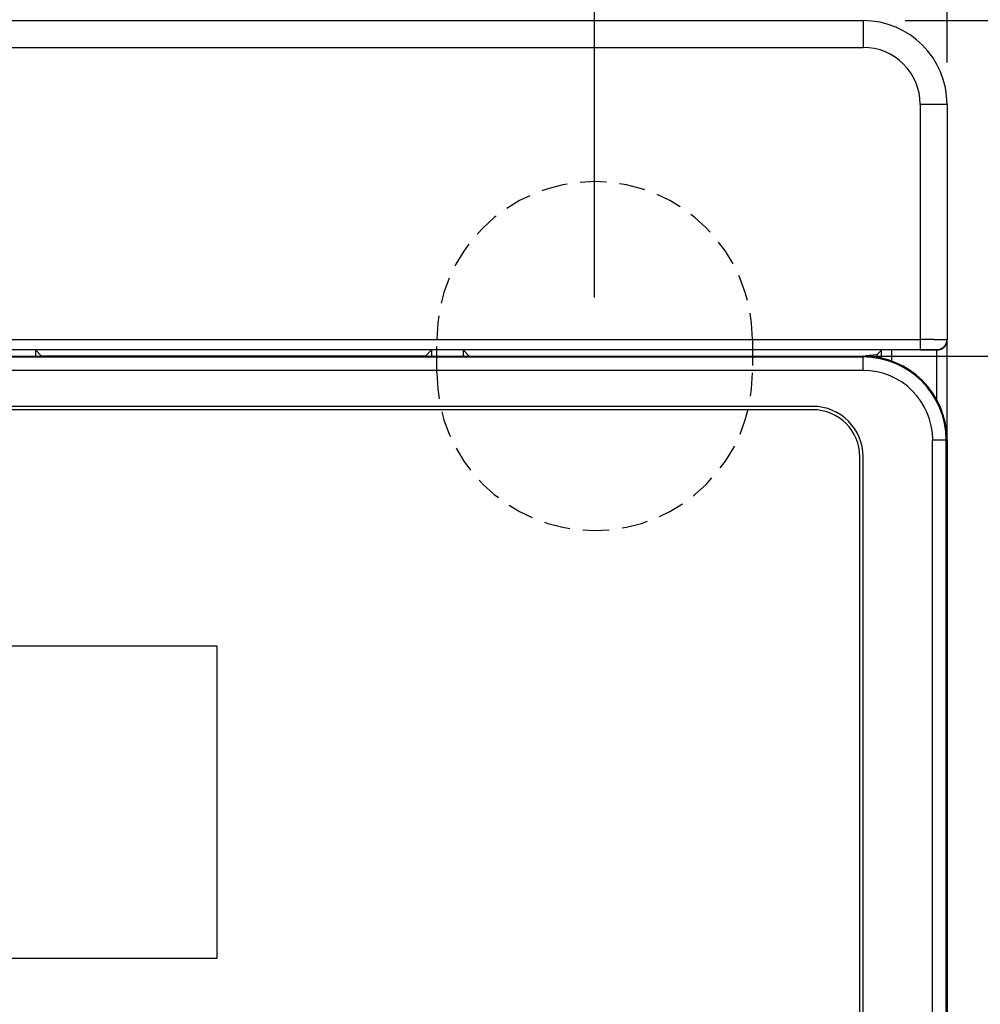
# Model space of a CAD drawing. Header units: millimetres. Extents: x 10777 to 12153, y -350 to 623.
# Tile 39 of 59: x 11049 to 11072, y 462 to 485. Entities that reach past the tile are written whole.
import ezdxf

# ---------------------------------------------------------------- set-up
doc = ezdxf.new("R2010")
doc.units = ezdxf.units.MM
doc.linetypes.add('HIDDEN2', pattern=[0.1875, 0.125, -0.0625])
for name, color, linetype in [('03_ALL_AXES', 7, 'Continuous'), ('07_ALL_FEATURES', 7, 'Continuous'), ('7_ALL_FEATURES', 7, 'Continuous')]:
    doc.layers.add(name, color=color, linetype=linetype)
doc.styles.get("Standard").update_dxf_attribs({"font": 'arial.ttf'})
doc.dimstyles.new('DIMSTYLE_1', dxfattribs={"dimtxt": 5, "dimasz": 3, "dimexe": 1, "dimexo": 1, "dimgap": 1.25, "dimtad": 1, "dimdec": 1, "dimzin": 0, "dimdsep": 46, "dimtxsty": 'Standard', "dimblk": '_FILLED', "dimblk1": '_FILLED', "dimblk2": '_FILLED', "dimcen": 0.09, "dimadec": 0, "dimazin": 0, "dimtp": 0.3, "dimtm": 0.3, "dimtfac": 1, "dimtdec": 1, "dimtofl": 0, "dimtmove": 0, "dimatfit": 3, "dimldrblk": '_FILLED', "dimfxl": 1, "dimtolj": 1, "dimtzin": 0, "dimarcsym": 0})

# ---------------------------------------------------------------- blocks, each defined once
blk = doc.blocks.new('_FILLED')
at = {"color": 0, "linetype": 'ByBlock'}
blk.add_solid([(0, 0), (-1, 0.1667), (-1, -0.1667)], dxfattribs=at)
blk = doc.blocks.new('*D5')
at = {"color": 0, "linetype": 'Continuous', "lineweight": -2, "transparency": 16777216}
for p, q in [((10931.067, 484.014), (10931.067, 511.014)), ((11071.067, 484.014), (11071.067, 511.014)), ((10934.067, 510.014), (11068.067, 510.014))]:
    blk.add_line(p, q, dxfattribs=at)
at = {"layer": 'DEFPOINTS', "color": 0, "linetype": 'Continuous', "transparency": 16777216}
for p in [(11071.067, 510.014), (10931.067, 483.014), (11071.067, 483.014)]:
    blk.add_point(p, dxfattribs=at)
at = {"color": 0, "linetype": 'Continuous', "lineweight": -2, "transparency": 16777216, "xscale": 3, "yscale": 3, "zscale": 3, "rotation": 180}
blk.add_blockref('_FILLED', (10931.067, 510.014), dxfattribs=at)
at = {"color": 0, "linetype": 'Continuous', "lineweight": -2, "transparency": 16777216, "xscale": 3, "yscale": 3, "zscale": 3}
blk.add_blockref('_FILLED', (11071.067, 510.014), dxfattribs=at)
at = {"color": 0, "linetype": 'Continuous', "transparency": 16777216, "insert": (11001.067, 516.264), "char_height": 5, "attachment_point": 2}
blk.add_mtext('\\A1;W', dxfattribs=at)
blk = doc.blocks.new('*D6')
at = {"color": 0, "linetype": 'Continuous', "lineweight": -2, "transparency": 16777216}
for p, q in [((11070.067, 485.014), (11102.044, 485.014)), ((11101.044, 482.014), (11101.044, 248.014)), ((11070.067, 245.014), (11102.044, 245.014))]:
    blk.add_line(p, q, dxfattribs=at)
at = {"layer": 'DEFPOINTS', "color": 0, "linetype": 'Continuous', "transparency": 16777216}
for p in [(11069.067, 485.014), (11069.067, 245.014), (11101.044, 245.014)]:
    blk.add_point(p, dxfattribs=at)
at = {"color": 0, "linetype": 'Continuous', "lineweight": -2, "transparency": 16777216, "xscale": 3, "yscale": 3, "zscale": 3}
for p, rotation in [((11101.044, 485.014), 90), ((11101.044, 245.014), 270)]:
    blk.add_blockref('_FILLED', p, dxfattribs=dict(at, rotation=rotation))
at = {"color": 0, "linetype": 'Continuous', "transparency": 16777216, "insert": (11094.794, 365.014), "char_height": 5, "attachment_point": 2, "rotation": 90}
blk.add_mtext('\\A1;H', dxfattribs=at)
blk = doc.blocks.new('*D7')
at = {"color": 0, "linetype": 'Continuous', "lineweight": -2, "transparency": 16777216}
for p, q in [((10939.467, 478.414), (10939.467, 496.014)), ((11062.667, 478.414), (11062.667, 496.014)), ((10942.467, 495.014), (11059.667, 495.014))]:
    blk.add_line(p, q, dxfattribs=at)
at = {"layer": 'DEFPOINTS', "color": 0, "linetype": 'Continuous', "transparency": 16777216}
for p in [(11062.667, 495.014), (10939.467, 477.414), (11062.667, 477.414)]:
    blk.add_point(p, dxfattribs=at)
at = {"color": 0, "linetype": 'Continuous', "lineweight": -2, "transparency": 16777216, "xscale": 3, "yscale": 3, "zscale": 3, "rotation": 180}
blk.add_blockref('_FILLED', (10939.467, 495.014), dxfattribs=at)
at = {"color": 0, "linetype": 'Continuous', "lineweight": -2, "transparency": 16777216, "xscale": 3, "yscale": 3, "zscale": 3}
blk.add_blockref('_FILLED', (11062.667, 495.014), dxfattribs=at)
at = {"color": 0, "linetype": 'Continuous', "transparency": 16777216, "insert": (11001.067, 501.284), "char_height": 5, "attachment_point": 2}
blk.add_mtext('\\A1;W1', dxfattribs=at)
blk = doc.blocks.new('*D8')
at = {"color": 0, "linetype": 'Continuous', "lineweight": -2, "transparency": 16777216}
for p, q in [((11067.427, 477.014), (11087.044, 477.014)), ((11086.044, 256.414), (11086.044, 474.014)), ((11063.667, 253.414), (11087.044, 253.414))]:
    blk.add_line(p, q, dxfattribs=at)
at = {"layer": 'DEFPOINTS', "color": 0, "linetype": 'Continuous', "transparency": 16777216}
for p in [(11066.427, 477.014), (11086.044, 477.014), (11062.667, 253.414)]:
    blk.add_point(p, dxfattribs=at)
at = {"color": 0, "linetype": 'Continuous', "lineweight": -2, "transparency": 16777216, "xscale": 3, "yscale": 3, "zscale": 3}
for p, rotation in [((11086.044, 477.014), 90), ((11086.044, 253.414), 270)]:
    blk.add_blockref('_FILLED', p, dxfattribs=dict(at, rotation=rotation))
at = {"color": 0, "linetype": 'Continuous', "transparency": 16777216, "insert": (11079.774, 365.214), "char_height": 5, "attachment_point": 2, "rotation": 90}
blk.add_mtext('\\A1;H1', dxfattribs=at)

msp = doc.modelspace()

# ---------------------------------------------------------------- linework, layer by layer
at = {"color": 7, "linetype": 'HIDDEN2', "ltscale": 5}
for p, q in [((11058.907, 476.614), (11058.907, 477.414)), ((11066.427, 477.414), (11066.427, 476.614))]:
    msp.add_line(p, q, dxfattribs=at)
for centre, start, end in [((11062.667, 477.414), 0, 180), ((11062.667, 476.614), 180, 0)]:
    msp.add_arc(centre, 3.76, start, end, dxfattribs=at)
at = {"layer": '03_ALL_AXES', "color": 7, "linetype": 'Continuous'}
for p, q in [((11049.338, 477.16), (11049.483, 477.015)), ((11058.779, 477.16), (11058.635, 477.015)), ((11059.53, 477.16), (11059.675, 477.015)), ((11058.635, 477.015), (11049.483, 477.015)), ((11059.675, 477.015), (11069.041, 477.015)), ((11069.393, 477.043), (11069.12, 477.016)), ((11069.393, 477.043), (11069.393, 476.977))]:
    msp.add_line(p, q, dxfattribs=at)
msp.add_ellipse((11069.041, 477.016), major_axis=(0.08, 0), ratio=0.008727, start_param=-1.570796, end_param=-0.087266, dxfattribs=at)
at = {"layer": '07_ALL_FEATURES', "color": 7, "linetype": 'Continuous'}
for p, q in [((10933.067, 485.014), (11069.067, 485.014)), ((11069.067, 485.014), (11069.067, 484.374)), ((11018.245, 484.374), (11069.067, 484.374)), ((11070.427, 483.014), (11070.427, 477.171)), ((11071.067, 483.014), (11070.427, 483.014)), ((11071.067, 483.014), (11071.067, 477.408)), ((11017.285, 477.411), (11070.427, 477.411)), ((11071.067, 475.014), (11071.067, 477.398)), ((11017.285, 477.171), (11070.427, 477.171)), ((11049.338, 477.16), (11049.338, 477.014)), ((11058.779, 477.16), (11058.779, 477.014)), ((11059.53, 477.16), (11059.53, 477.014)), ((11069.508, 477.158), (11069.393, 477.043)), ((11069.508, 476.964), (11069.508, 477.158)), ((11069.748, 476.881), (11069.748, 477.16)), ((11070.427, 477.16), (11070.827, 477.16)), ((11070.827, 475.948), (11070.827, 477.168)), ((11018.667, 477.014), (11069.067, 477.014)), ((11067.867, 475.734), (11019.867, 475.734)), ((11068.987, 441.814), (11068.987, 474.614)), ((11053.667, 470.094), (11024.787, 470.094)), ((11053.667, 462.654), (11053.667, 470.094)), ((11024.787, 462.654), (11053.667, 462.654))]:
    msp.add_line(p, q, dxfattribs=at)
for centre, radius, start, end in [((11069.067, 483.014), 2, 0, 90), ((11069.067, 483.014), 1.36, 0, 90), ((11070.442, 378.787), 98.625, 89.8178, 90.00908), ((11070.827, 477.408), 0.24, 269.9811, 0.0167), ((11069.067, 475.014), 2, 0, 90), ((11067.867, 474.614), 1.12, 0, 90)]:
    msp.add_arc(centre, radius, start, end, dxfattribs=at)
for points, knots in [([(11070.756, 477.411), (11070.787, 477.411), (11070.882, 477.41), (11070.976, 477.41), (11071.039, 477.409)], [0, 0, 0, 0, 0.334709, 1, 1, 1, 1]), ([(11070.827, 477.16), (11070.894, 477.16), (11071.023, 477.217), (11071.067, 477.343), (11071.067, 477.398)], [0, 0, 0, 0, 0.55509, 1, 1, 1, 1]), ([(11071.039, 477.409), (11071.046, 477.409), (11071.052, 477.406), (11071.067, 477.41), (11071.067, 477.408)], [0, 0, 0, 0, 0.747647, 1, 1, 1, 1]), ([(11070.427, 477.171), (11070.478, 477.171), (11070.571, 477.171), (11070.683, 477.171), (11070.754, 477.169), (11070.794, 477.171), (11070.81, 477.166), (11070.827, 477.171), (11070.827, 477.168)], [0, 0, 0, 0, 0.382243, 0.706593, 0.831053, 0.923573, 0.98062, 1, 1, 1, 1])]:
    msp.add_open_spline(points, degree=3, knots=knots, dxfattribs=at)
at = {"layer": '7_ALL_FEATURES', "color": 7, "linetype": 'Continuous'}
for p, q in [((11069.067, 476.991), (11018.667, 476.991)), ((11069.067, 476.671), (11069.067, 477.014)), ((11069.067, 476.671), (11018.667, 476.671)), ((11067.867, 475.814), (11019.867, 475.814)), ((11070.724, 454.156), (11070.724, 475.014)), ((11070.724, 475.014), (11071.067, 475.014)), ((11071.044, 454.476), (11071.044, 475.014)), ((11071.067, 475.014), (11071.067, 454.454)), ((11069.067, 441.814), (11069.067, 474.614))]:
    msp.add_line(p, q, dxfattribs=at)
for centre, radius in [((11069.067, 475.014), 1.978), ((11069.067, 475.014), 1.658), ((11067.867, 474.614), 1.2)]:
    msp.add_arc(centre, radius, 0, 90, dxfattribs=at)

# ---------------------------------------------------------------- dimensions: what is measured, and where the dimension line sits
at = {"color": 7, "linetype": 'Continuous'}
for base, p1, p2, text, picture, middle in [((11071.067, 510.014), (10931.067, 483.014), (11071.067, 483.014), 'W', '*D5', (11001.067, 510.014)), ((11062.667, 495.014), (10939.467, 477.414), (11062.667, 477.414), 'W1', '*D7', (11001.067, 495.014))]:
    dim = msp.add_linear_dim(base=base, p1=p1, p2=p2, text=text, dimstyle='DIMSTYLE_1', dxfattribs=at)
    dim.commit()
    dim.dimension.update_dxf_attribs({"geometry": picture, "text_midpoint": middle, "dimtype": 160})
for base, p1, p2, angle, text, picture, middle in [((11101.044, 245.014), (11069.067, 485.014), (11069.067, 245.014), 270, 'H', '*D6', (11101.044, 365.014)), ((11086.044, 477.014), (11062.667, 253.414), (11066.427, 477.014), 90, 'H1', '*D8', (11086.044, 365.214))]:
    dim = msp.add_linear_dim(base=base, p1=p1, p2=p2, angle=angle, text=text, dimstyle='DIMSTYLE_1', dxfattribs=at)
    dim.commit()
    dim.dimension.update_dxf_attribs({"geometry": picture, "text_midpoint": middle, "dimtype": 160})

doc.saveas('drawing.dxf')
